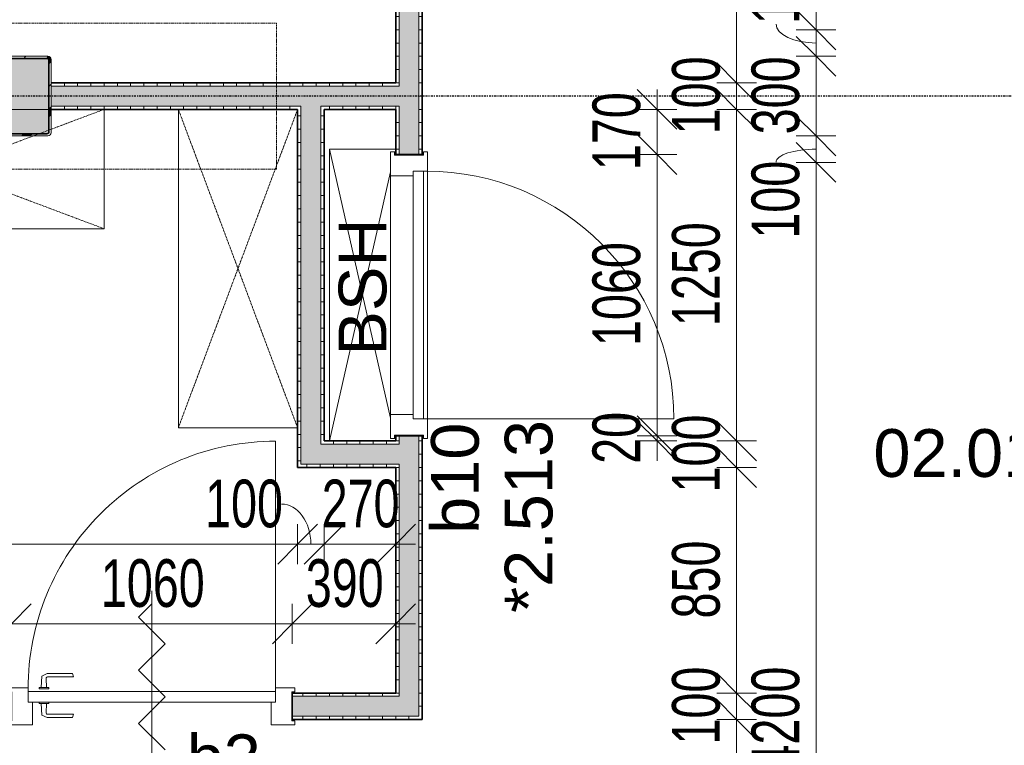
# Model space of a CAD drawing. Header units: millimetres. Extents: x -80560 to 110805, y -11020 to 52719.
# Tile 57 of 182: x 45726 to 49441, y 20153 to 22888. Entities that reach past the tile are written whole.
import ezdxf

# ---------------------------------------------------------------- set-up
doc = ezdxf.new("R2010")
doc.units = ezdxf.units.MM
doc.linetypes.add('CENTER2', pattern=[20, 8, -4, 4, -4])
doc.linetypes.add('DASHED2', pattern=[6, 4, -2])
for name, color, linetype, lineweight in [('A-ANNO-DIMS', 211, 'Continuous', 9), ('A-ANNO-DIMS-100', 211, 'Continuous', 9), ('A-ANNO-NOTE', 131, 'Continuous', 18), ('A-AREA-IDEN', 2, 'Continuous', 9), ('A-DETL', 90, 'Continuous', 18), ('A-DETL-HDLN', 90, 'DASHED2', 18), ('A-DOOR', 31, 'Continuous', 18), ('A-FLOR', 192, 'Continuous', 18), ('A-GLAZ', 151, 'Continuous', 18), ('A-GLAZ-IDEN', 152, 'Continuous', 18), ('A-WALL', 113, 'Continuous', 35), ('A-WALL-PATT', 111, 'Continuous', 35), ('G-ANNO-TEXT', 231, 'Continuous', 9), ('I-FURN', 30, 'Continuous', 18), ('I-WALL', 2, 'Continuous', 18), ('S-COLS', 52, 'Continuous', 18), ('S-GRID', 1, 'Continuous', 9)]:
    doc.layers.add(name, color=color, linetype=linetype, lineweight=lineweight)
doc.styles.add('Arial', font='arial.ttf', dxfattribs={"height": 180})
doc.styles.add('Arial_6', font='arial.ttf', dxfattribs={"width": 0.7, "height": 180})
doc.dimstyles.new('n3o_1_8_1', dxfattribs={"dimscale": 304.8, "dimtxt": 183.646692, "dimasz": 0.492126, "dimexe": 0.246063, "dimexo": 0.0625, "dimgap": 0.032808, "dimtad": 1, "dimdec": 0, "dimdsep": 46, "dimtxsty": 'Arial_6', "dimblk1": 'OBLIQUE', "dimblk2": 'OBLIQUE', "dimsah": 1, "dimcen": 0.09, "dimdle": 0.246063, "dimazin": 0, "dimtfac": 1, "dimtdec": 4, "dimtix": 1, "dimtmove": 1, "dimatfit": 3, "dimfxl": 0.246063, "dimfxlon": 1, "dimtvp": 1, "dimtolj": 1, "dimtzin": 0, "dimarcsym": 2})
doc.dimstyles.new('n3o_1_8_3', dxfattribs={"dimscale": 304.8, "dimtxt": 183.646692, "dimasz": 0.492126, "dimexe": 0.246063, "dimexo": 0.0625, "dimgap": 0.032808, "dimtad": 1, "dimdec": 0, "dimdsep": 46, "dimtxsty": 'Arial_6', "dimblk1": 'OBLIQUE', "dimblk2": 'OBLIQUE', "dimsah": 1, "dimcen": 0.09, "dimdle": 0.246063, "dimazin": 0, "dimtfac": 1, "dimtdec": 4, "dimtix": 1, "dimtmove": 0, "dimatfit": 3, "dimfxl": 0.246063, "dimfxlon": 1, "dimtvp": 1, "dimtolj": 1, "dimtzin": 0, "dimarcsym": 2})
pattern_1 = [(270, (44194.82, 22650), (50, -2e-13), [])]
pattern_2 = [(90, (44144.82, 20250), (-50, 2e-13), [])]
pattern_3 = [(3e-13, (47144.82, 21400), (-2e-13, 50), [])]
pattern_4 = [(1e-13, (47144.82, 28850), (-9e-14, 50), [])]
pattern_5 = [(180, (46874.82, 21925), (1e-13, -50), [])]
pattern_6 = [(270, (46959.82, 21300), (50, -4e-13), [])]

# ---------------------------------------------------------------- blocks, each defined once
blk = doc.blocks.new('NLRS_28_SCO_UN_staalkolom koker betongevuld_gen_CGA - kolom B-V455-DO_02 tweede verdieping')
at = {"layer": 'S-COLS', "lineweight": 5}
h = blk.add_hatch(dxfattribs=at)
h.set_pattern_fill('FP_163', color=256, style=0, pattern_type=2)
h.set_pattern_definition([(45, (-20800, -22600), (-99.99975, 99.99975), []), (45, (-20715, -22600), (-99.99975, 99.99975), []), (45, (-20710, -22600), (-99.99975, 99.99975), []), (45, (-20705, -22600), (-99.99975, 99.99975), []), (45, (-20700, -22600), (-99.99975, 99.99975), []), (45, (-20695, -22600), (-99.99975, 99.99975), []), (45, (-20690, -22600), (-99.99975, 99.99975), []), (45, (-20685, -22600), (-99.99975, 99.99975), [])])
h.paths.add_polyline_path([(138, -150), (146.5, -146.5), (150, -138), (150, 138), (146.5, 146.5), (138, 150), (-138, 150), (-146.5, 146.5), (-150, 138), (-150, -138), (-146.5, -146.5), (-138, -150)], flags=0)
h.paths.add_polyline_path([(134, -142), (-134, -142), (-139.7, -139.7), (-142, -134), (-142, 134), (-139.7, 139.7), (-134, 142), (134, 142), (139.7, 139.7), (142, 134), (142, -134), (139.7, -139.7)], flags=0)
at = {"layer": 'S-COLS', "lineweight": 9}
blk.add_hatch(color=256, dxfattribs=at).paths.add_polyline_path([(134, -142), (139.7, -139.7), (142, -134), (142, 134), (139.7, 139.7), (134, 142), (-134, 142), (-139.7, 139.7), (-142, 134), (-142, -134), (-139.7, -139.7), (-134, -142)], flags=0)
at = {"layer": 'S-COLS'}
for p, q in [((138, 150), (-138, 150)), ((-150, 138), (-150, -50)), ((-142, -50), (-142, 134)), ((-134, 142), (134, 142)), ((142, 134), (142, -50)), ((150, -50), (150, 138)), ((-150, -50), (-150, -138)), ((-142, -134), (-142, -50)), ((142, -50), (142, -134)), ((150, -138), (150, -50)), ((134, -142), (-134, -142)), ((-138, -150), (138, -150))]:
    blk.add_line(p, q, dxfattribs=at)
at = {"layer": 'S-COLS', "lineweight": 35}
for p, q in [((-142, 134), (-142, -50)), ((134, 142), (-134, 142)), ((142, -50), (142, 134)), ((-142, -50), (-142, -134)), ((142, -134), (142, -50)), ((-134, -142), (134, -142))]:
    blk.add_line(p, q, dxfattribs=at)
at = {"layer": 'S-COLS'}
for centre, radius, start, end in [((-138, 138), 12, 90, 180), ((138, 138), 12, 0, 90), ((-134, 134), 8, 90, 180), ((134, 134), 8, 0, 90), ((-138, -138), 12, 180, 270), ((-134, -134), 8, 180, 270), ((134, -134), 8, 270, 0), ((138, -138), 12, 270, 360)]:
    blk.add_arc(centre, radius, start, end, dxfattribs=at)
at = {"layer": 'S-COLS', "lineweight": 35}
for centre, start, end in [((-134, 134), 90, 180), ((134, 134), 360, 90), ((-134, -134), 180, 270), ((134, -134), 270, 360)]:
    blk.add_arc(centre, 8, start, end, dxfattribs=at)
blk = doc.blocks.new('19112_SW_LeonardoCollege_R2020_rvt-1-DO_02 tweede verdieping')
at = {"color": 9, "lineweight": 9}
blk.add_blockref('NLRS_28_SCO_UN_staalkolom koker betongevuld_gen_CGA - kolom B-V455-DO_02 tweede verdieping', (20800, 22600), dxfattribs=at)
blk = doc.blocks.new('32_n3o_deur_enkel - 90x139_17_K_930_2410x1080_zs-32504887-DO_02 tweede verdieping')
at = {"layer": 'A-GLAZ'}
for p, q in [((-467, 69.5), (-540, 69.5)), ((-540, 69.5), (-540, 54.5)), ((-540, 54.5), (-528, 54.5)), ((-528, 54.5), (-528, -54.5)), ((-467, 55.5), (-467, 69.5)), ((540, 69.5), (467, 69.5)), ((467, 69.5), (467, 55.5)), ((528, -54.5), (528, 54.5)), ((528, 54.5), (540, 54.5)), ((540, 54.5), (540, 69.5)), ((-450, -69.5), (-450, 15.5)), ((450, 15.5), (450, -69.5)), ((-528, -54.5), (-540, -54.5)), ((-540, -54.5), (-540, -69.5)), ((-540, -69.5), (-450, -69.5)), ((450, -69.5), (540, -69.5)), ((540, -54.5), (528, -54.5)), ((540, -69.5), (540, -54.5))]:
    blk.add_line(p, q, dxfattribs=at)
blk = doc.blocks.new('30_n3o_deur_dicht - 40mm_draai_zs_LS-31987367-DO_02 tweede verdieping')
at = {"layer": 'A-DOOR'}
for p, q in [((0, 40), (-934, 40)), ((-934, 40), (-934, 0)), ((0, 0), (0, 40)), ((-934, 0), (0, 0))]:
    blk.add_line(p, q, dxfattribs=at)
blk = doc.blocks.new('30_n3o_beslag_deurkruk_met_schild - std-875116-DO_02 tweede verdieping')
at = {"layer": 'A-DOOR'}
for p, q in [((-18.5, 0), (-18.5, -5)), ((18.5, -5), (18.5, 0)), ((-18.5, -5), (18.5, -5)), ((-7.8, -48.4), (-10, -5)), ((10, -5), (8.3, -39.7)), ((12.7, -58), (-7.8, -48.4)), ((108, -58), (12.7, -58)), ((13.3, -45), (111, -45)), ((111, -45), (108, -58))]:
    blk.add_line(p, q, dxfattribs=at)
at = {"layer": 'A-DOOR', "flags": 128}
blk.add_lwpolyline([(8.3, -39.7), (8.6, -41.7), (9.6, -43.4), (11.3, -44.6), (13.3, -45)], dxfattribs=at)
blk = doc.blocks.new('30_n3o_beslag_deurkruk_met_schild - std-V363-DO_02 tweede verdieping')
at = {"layer": 'A-DOOR'}
for p, q in [((-10, 5), (-7.8, 48.4)), ((-7.8, 48.4), (12.7, 58)), ((8.3, 39.7), (10, 5)), ((12.7, 58), (108, 58)), ((111, 45), (13.3, 45)), ((108, 58), (111, 45)), ((18.5, 5), (-18.5, 5)), ((-18.5, 5), (-18.5, 0)), ((18.5, 0), (18.5, 5)), ((-18.5, 0), (18.5, 0))]:
    blk.add_line(p, q, dxfattribs=at)
at = {"layer": 'A-DOOR', "flags": 128}
blk.add_lwpolyline([(13.3, 45), (11.3, 44.6), (9.6, 43.4), (8.6, 41.7), (8.3, 39.7)], dxfattribs=at)
blk = doc.blocks.new('00_n3o_symbool_swingangle - std-31745489-DO_02 tweede verdieping')
at = {"layer": 'A-DOOR'}
blk.add_line((-415, -10), (-415, -944), dxfattribs=at)
blk.add_arc((-415, -10), 934, 270, 0, dxfattribs=at)
blk = doc.blocks.new('82_kast zonder deur - Stellingkast 120x45cm ntb_-32851537-DO_02 tweede verdieping')
at = {"layer": 'I-FURN', "linetype": 'DASHED2'}
for p, q in [((-600, -225), (-600, 225)), ((-600, 225), (600, 225)), ((600, 225), (-600, -225)), ((-600, 225), (600, -225)), ((600, 225), (-600, 225)), ((-600, 225), (-600, -225)), ((600, 225), (600, -225)), ((600, -225), (600, 225)), ((600, -225), (-600, -225)), ((-600, -225), (600, -225))]:
    blk.add_line(p, q, dxfattribs=at)
blk = doc.blocks.new('32_n3o_raam_h2xb1 - 90x139_17_K_2410x1080 bsh kast-34128137-DO_02 tweede verdieping')
at = {"layer": 'A-GLAZ'}
for p, q in [((-540, 69.5), (-540, 54.5)), ((-467, 69.5), (-540, 69.5)), ((-540, 54.5), (-528, 54.5)), ((-528, 54.5), (-528, -54.5)), ((-467, 55.5), (-467, 69.5)), ((-467, 69.5), (467, 69.5)), ((540, 69.5), (467, 69.5)), ((467, 69.5), (467, 55.5)), ((528, -54.5), (528, 54.5)), ((528, 54.5), (540, 54.5)), ((540, 54.5), (540, 69.5)), ((-450, -69.5), (-450, 15.5)), ((450, 15.5), (450, -69.5)), ((-528, -54.5), (-540, -54.5)), ((-540, -54.5), (-540, -69.5)), ((-540, -69.5), (-450, -69.5)), ((450, -69.5), (-450, -69.5)), ((450, -69.5), (540, -69.5)), ((540, -54.5), (528, -54.5)), ((540, -69.5), (540, -54.5))]:
    blk.add_line(p, q, dxfattribs=at)
blk = doc.blocks.new('30_n3o_deur_stal - 40mm_draai_LS-34127680-DO_02 tweede verdieping')
at = {"layer": 'A-DOOR'}
for p, q in [((0, 40), (-934, 40)), ((-934, 40), (-934, 0)), ((0, 0), (0, 40)), ((-934, 0), (0, 0))]:
    blk.add_line(p, q, dxfattribs=at)
blk = doc.blocks.new('DIMBLOCK331-DO_02 tweede verdieping')
at = {"layer": 'A-ANNO-DIMS-100'}
for p, q in [((48430.8, 28850), (48355.8, 28925)), ((48355.8, 28850), (48505.8, 28850)), ((48430.8, 28850), (48355.8, 28850)), ((48430.8, 28850), (48430.8, 22650)), ((48430.8, 28850), (48505.8, 28775)), ((48430.8, 22650), (48355.8, 22725)), ((48355.8, 22650), (48505.8, 22650)), ((48430.8, 22650), (48355.8, 22650)), ((48430.8, 22650), (48505.8, 22575))]:
    blk.add_line(p, q, dxfattribs=at)
at = {"layer": 'A-ANNO-DIMS-100', "color": 0, "insert": (48187.1, 25557.9), "char_height": 180, "width": 461.094, "attachment_point": 1, "rotation": 90, "line_spacing_factor": 0.941778, "style": 'Arial_6'}
blk.add_mtext('6200', dxfattribs=at)
blk = doc.blocks.new('_Oblique')
at = {"color": 0, "linetype": 'ByBlock', "lineweight": -2}
blk.add_line((-0.5, -0.5), (0.5, 0.5), dxfattribs=at)
blk = doc.blocks.new('DIMBLOCK332-DO_02 tweede verdieping')
at = {"layer": 'A-ANNO-DIMS-100'}
for p, q in [((48430.8, 22650), (48355.8, 22725)), ((48355.8, 22650), (48505.8, 22650)), ((48430.8, 22650), (48355.8, 22650)), ((48430.8, 22550), (48355.8, 22625)), ((48430.8, 22650), (48430.8, 22550)), ((48430.8, 22650), (48505.8, 22575)), ((48355.8, 22550), (48505.8, 22550)), ((48430.8, 22550), (48355.8, 22550)), ((48430.8, 22550), (48505.8, 22475))]:
    blk.add_line(p, q, dxfattribs=at)
at = {"layer": 'A-ANNO-DIMS-100', "color": 0, "insert": (48187.1, 22455.9), "char_height": 180, "width": 345.821, "attachment_point": 1, "rotation": 90, "line_spacing_factor": 0.941778, "style": 'Arial_6'}
blk.add_mtext('100', dxfattribs=at)
blk = doc.blocks.new('DIMBLOCK333-DO_02 tweede verdieping')
at = {"layer": 'A-ANNO-DIMS-100'}
for p, q in [((48430.8, 22550), (48355.8, 22625)), ((48355.8, 22550), (48505.8, 22550)), ((48430.8, 22550), (48355.8, 22550)), ((48430.8, 22550), (48430.8, 21300)), ((48430.8, 22550), (48505.8, 22475)), ((48430.8, 21300), (48355.8, 21375)), ((48355.8, 21300), (48505.8, 21300)), ((48430.8, 21300), (48355.8, 21300)), ((48430.8, 21300), (48505.8, 21225))]:
    blk.add_line(p, q, dxfattribs=at)
at = {"layer": 'A-ANNO-DIMS-100', "color": 0, "insert": (48187.1, 21732.9), "char_height": 180, "width": 461.094, "attachment_point": 1, "rotation": 90, "line_spacing_factor": 0.941778, "style": 'Arial_6'}
blk.add_mtext('1250', dxfattribs=at)
blk = doc.blocks.new('DIMBLOCK334-DO_02 tweede verdieping')
at = {"layer": 'A-ANNO-DIMS-100'}
for p, q in [((48430.8, 21300), (48355.8, 21375)), ((48355.8, 21300), (48505.8, 21300)), ((48430.8, 21300), (48355.8, 21300)), ((48430.8, 21300), (48430.8, 21200)), ((48430.8, 21300), (48505.8, 21225)), ((48430.8, 21200), (48355.8, 21275)), ((48355.8, 21200), (48505.8, 21200)), ((48430.8, 21200), (48355.8, 21200)), ((48430.8, 21200), (48505.8, 21125))]:
    blk.add_line(p, q, dxfattribs=at)
at = {"layer": 'A-ANNO-DIMS-100', "color": 0, "insert": (48187.1, 21105.9), "char_height": 180, "width": 345.821, "attachment_point": 1, "rotation": 90, "line_spacing_factor": 0.941778, "style": 'Arial_6'}
blk.add_mtext('100', dxfattribs=at)
blk = doc.blocks.new('DIMBLOCK335-DO_02 tweede verdieping')
at = {"layer": 'A-ANNO-DIMS-100'}
for p, q in [((48430.8, 21200), (48355.8, 21275)), ((48355.8, 21200), (48505.8, 21200)), ((48430.8, 21200), (48355.8, 21200)), ((48430.8, 21200), (48430.8, 20350)), ((48430.8, 21200), (48505.8, 21125)), ((48430.8, 20350), (48355.8, 20425)), ((48355.8, 20350), (48505.8, 20350)), ((48430.8, 20350), (48355.8, 20350)), ((48430.8, 20350), (48505.8, 20275))]:
    blk.add_line(p, q, dxfattribs=at)
at = {"layer": 'A-ANNO-DIMS-100', "color": 0, "insert": (48187.1, 20630.9), "char_height": 180, "width": 345.821, "attachment_point": 1, "rotation": 90, "line_spacing_factor": 0.941778, "style": 'Arial_6'}
blk.add_mtext('850', dxfattribs=at)
blk = doc.blocks.new('DIMBLOCK336-DO_02 tweede verdieping')
at = {"layer": 'A-ANNO-DIMS-100'}
for p, q in [((48430.8, 20350), (48355.8, 20425)), ((48355.8, 20350), (48505.8, 20350)), ((48430.8, 20350), (48355.8, 20350)), ((48430.8, 20250), (48355.8, 20325)), ((48430.8, 20350), (48430.8, 20250)), ((48430.8, 20350), (48505.8, 20275)), ((48355.8, 20250), (48505.8, 20250)), ((48430.8, 20250), (48355.8, 20250)), ((48430.8, 20250), (48505.8, 20175))]:
    blk.add_line(p, q, dxfattribs=at)
at = {"layer": 'A-ANNO-DIMS-100', "color": 0, "insert": (48187.1, 20155.9), "char_height": 180, "width": 345.821, "attachment_point": 1, "rotation": 90, "line_spacing_factor": 0.941778, "style": 'Arial_6'}
blk.add_mtext('100', dxfattribs=at)
blk = doc.blocks.new('DIMBLOCK337-DO_02 tweede verdieping')
at = {"layer": 'A-ANNO-DIMS-100'}
for p, q in [((48430.8, 20250), (48355.8, 20325)), ((48355.8, 20250), (48505.8, 20250)), ((48430.8, 20250), (48355.8, 20250)), ((48430.8, 20250), (48430.8, 18150)), ((48430.8, 20250), (48505.8, 20175)), ((48430.8, 18150), (48355.8, 18225)), ((48505.8, 18150), (48355.8, 18150)), ((48430.8, 18150), (48505.8, 18075)), ((48430.8, 18150), (48505.8, 18150))]:
    blk.add_line(p, q, dxfattribs=at)
at = {"layer": 'A-ANNO-DIMS-100', "color": 0, "insert": (48187.1, 19007.9), "char_height": 180, "width": 461.094, "attachment_point": 1, "rotation": 90, "line_spacing_factor": 0.941778, "style": 'Arial_6'}
blk.add_mtext('2100', dxfattribs=at)
blk = doc.blocks.new('DIMBLOCK345-DO_02 tweede verdieping')
at = {"layer": 'A-ANNO-DIMS-100'}
for p, q in [((48730.8, 32790), (48655.8, 32865)), ((48805.8, 32790), (48655.8, 32790)), ((48730.8, 32790), (48730.8, 22850)), ((48730.8, 32790), (48805.8, 32715)), ((48730.8, 32790), (48805.8, 32790)), ((48730.8, 22850), (48655.8, 22925)), ((48805.8, 22850), (48655.8, 22850)), ((48730.8, 22850), (48805.8, 22775)), ((48730.8, 22850), (48805.8, 22850))]:
    blk.add_line(p, q, dxfattribs=at)
at = {"layer": 'A-ANNO-DIMS-100', "color": 0, "insert": (48487.1, 27627.9), "char_height": 180, "width": 461.094, "attachment_point": 1, "rotation": 90, "line_spacing_factor": 0.941778, "style": 'Arial_6'}
blk.add_mtext('9940', dxfattribs=at)
blk = doc.blocks.new('DIMBLOCK346-DO_02 tweede verdieping')
at = {"layer": 'A-ANNO-DIMS-100'}
for p, q in [((48730.8, 22850), (48655.8, 22925)), ((48805.8, 22850), (48655.8, 22850)), ((48730.8, 22850), (48730.8, 22750)), ((48730.8, 22850), (48805.8, 22775)), ((48730.8, 22850), (48805.8, 22850)), ((48730.8, 22750), (48655.8, 22825)), ((48805.8, 22750), (48655.8, 22750)), ((48730.8, 22750), (48805.8, 22675)), ((48730.8, 22750), (48805.8, 22750))]:
    blk.add_line(p, q, dxfattribs=at)
blk.add_ellipse((48730.8, 22871.7), major_axis=(151.3, 0), ratio=0.473668, start_param=3.141593, end_param=4.712389, dxfattribs=at)
at = {"layer": 'A-ANNO-DIMS-100', "color": 0, "insert": (48487.1, 22871.7), "char_height": 180, "width": 345.821, "attachment_point": 1, "rotation": 90, "line_spacing_factor": 0.941778, "style": 'Arial_6'}
blk.add_mtext('100', dxfattribs=at)
blk = doc.blocks.new('DIMBLOCK347-DO_02 tweede verdieping')
at = {"layer": 'A-ANNO-DIMS-100'}
for p, q in [((48730.8, 22750), (48655.8, 22825)), ((48805.8, 22750), (48655.8, 22750)), ((48730.8, 22750), (48730.8, 22450)), ((48730.8, 22750), (48805.8, 22675)), ((48730.8, 22750), (48805.8, 22750)), ((48730.8, 22450), (48655.8, 22525)), ((48805.8, 22450), (48655.8, 22450)), ((48730.8, 22450), (48805.8, 22375)), ((48730.8, 22450), (48805.8, 22450))]:
    blk.add_line(p, q, dxfattribs=at)
at = {"layer": 'A-ANNO-DIMS-100', "color": 0, "insert": (48487.1, 22455.9), "char_height": 180, "width": 345.821, "attachment_point": 1, "rotation": 90, "line_spacing_factor": 0.941778, "style": 'Arial_6'}
blk.add_mtext('300', dxfattribs=at)
blk = doc.blocks.new('DIMBLOCK348-DO_02 tweede verdieping')
at = {"layer": 'A-ANNO-DIMS-100'}
for p, q in [((48730.8, 22450), (48655.8, 22525)), ((48805.8, 22450), (48655.8, 22450)), ((48730.8, 22450), (48730.8, 22350)), ((48730.8, 22450), (48805.8, 22375)), ((48730.8, 22450), (48805.8, 22450)), ((48730.8, 22350), (48655.8, 22425)), ((48805.8, 22350), (48655.8, 22350)), ((48730.8, 22350), (48805.8, 22275)), ((48730.8, 22350), (48805.8, 22350))]:
    blk.add_line(p, q, dxfattribs=at)
blk.add_ellipse((48730.8, 22350.8), major_axis=(151.3, 0), ratio=0.324982, start_param=1.570796, end_param=3.141593, dxfattribs=at)
at = {"layer": 'A-ANNO-DIMS-100', "color": 0, "insert": (48487.1, 22062.7), "char_height": 180, "width": 345.821, "attachment_point": 1, "rotation": 90, "line_spacing_factor": 0.941778, "style": 'Arial_6'}
blk.add_mtext('100', dxfattribs=at)
blk = doc.blocks.new('DIMBLOCK349-DO_02 tweede verdieping')
at = {"layer": 'A-ANNO-DIMS-100'}
for p, q in [((48730.8, 22350), (48655.8, 22425)), ((48805.8, 22350), (48655.8, 22350)), ((48730.8, 22350), (48730.8, 18075)), ((48730.8, 22350), (48805.8, 22275)), ((48730.8, 22350), (48805.8, 22350)), ((48730.8, 18150), (48655.8, 18225)), ((48805.8, 18150), (48655.8, 18150)), ((48730.8, 18150), (48805.8, 18075)), ((48730.8, 18150), (48805.8, 18150))]:
    blk.add_line(p, q, dxfattribs=at)
at = {"layer": 'A-ANNO-DIMS-100', "color": 0, "insert": (48487.1, 20057.9), "char_height": 180, "width": 461.094, "attachment_point": 1, "rotation": 90, "line_spacing_factor": 0.941778, "style": 'Arial_6'}
blk.add_mtext('4200', dxfattribs=at)
blk = doc.blocks.new('DIMBLOCK487-DO_02 tweede verdieping')
at = {"layer": 'A-ANNO-DIMS-100'}
for p, q in [((41244.8, 20910.9), (41319.8, 20985.9)), ((41244.8, 20985.9), (41244.8, 20835.9)), ((41244.8, 20910.9), (41244.8, 20985.9)), ((46774.8, 20910.9), (46849.8, 20985.9)), ((46774.8, 20985.9), (46774.8, 20835.9)), ((46774.8, 20910.9), (46774.8, 20985.9)), ((41169.8, 20910.9), (46774.8, 20910.9)), ((41244.8, 20910.9), (41169.8, 20835.9)), ((46774.8, 20910.9), (46699.8, 20835.9))]:
    blk.add_line(p, q, dxfattribs=at)
at = {"layer": 'A-ANNO-DIMS-100', "color": 0, "insert": (43817.7, 21154.5), "char_height": 180, "width": 461.094, "attachment_point": 1, "line_spacing_factor": 0.941778, "style": 'Arial_6'}
blk.add_mtext('5530', dxfattribs=at)
blk = doc.blocks.new('DIMBLOCK488-DO_02 tweede verdieping')
at = {"layer": 'A-ANNO-DIMS-100'}
for p, q in [((46774.8, 20910.9), (46849.8, 20985.9)), ((46774.8, 20985.9), (46774.8, 20835.9)), ((46774.8, 20910.9), (46774.8, 20985.9)), ((46874.8, 20910.9), (46949.8, 20985.9)), ((46874.8, 20985.9), (46874.8, 20835.9)), ((46874.8, 20910.9), (46874.8, 20985.9)), ((46774.8, 20910.9), (46699.8, 20835.9)), ((46774.8, 20910.9), (46874.8, 20910.9)), ((46874.8, 20910.9), (46799.8, 20835.9))]:
    blk.add_line(p, q, dxfattribs=at)
blk.add_ellipse((46714.1, 20910.9), major_axis=(0, 151.3), ratio=0.732013, start_param=4.712389, end_param=6.283185, dxfattribs=at)
at = {"layer": 'A-ANNO-DIMS-100', "color": 0, "insert": (46425.9, 21154.5), "char_height": 180, "width": 345.821, "attachment_point": 1, "line_spacing_factor": 0.941778, "style": 'Arial_6'}
blk.add_mtext('100', dxfattribs=at)
blk = doc.blocks.new('DIMBLOCK489-DO_02 tweede verdieping')
at = {"layer": 'A-ANNO-DIMS-100'}
for p, q in [((46874.8, 20910.9), (46949.8, 20985.9)), ((46874.8, 20985.9), (46874.8, 20835.9)), ((46874.8, 20910.9), (46874.8, 20985.9)), ((47144.8, 20910.9), (47219.8, 20985.9)), ((47144.8, 20985.9), (47144.8, 20835.9)), ((47144.8, 20910.9), (47144.8, 20985.9)), ((46874.8, 20910.9), (46799.8, 20835.9)), ((46874.8, 20910.9), (47219.8, 20910.9)), ((47144.8, 20910.9), (47069.8, 20835.9))]:
    blk.add_line(p, q, dxfattribs=at)
at = {"layer": 'A-ANNO-DIMS-100', "color": 0, "insert": (46865.7, 21154.5), "char_height": 180, "width": 345.821, "attachment_point": 1, "line_spacing_factor": 0.941778, "style": 'Arial_6'}
blk.add_mtext('270', dxfattribs=at)
blk = doc.blocks.new('DIMBLOCK490-DO_02 tweede verdieping')
at = {"layer": 'A-ANNO-DIMS-100'}
for p, q in [((41244.8, 20610.9), (41319.8, 20685.9)), ((41244.8, 20685.9), (41244.8, 20535.9)), ((41244.8, 20610.9), (41244.8, 20685.9)), ((45694.8, 20610.9), (45769.8, 20685.9)), ((45694.8, 20535.9), (45694.8, 20685.9)), ((41169.8, 20610.9), (45694.8, 20610.9)), ((41244.8, 20610.9), (41169.8, 20535.9)), ((45694.8, 20610.9), (45619.8, 20535.9)), ((45694.8, 20610.9), (45694.8, 20535.9))]:
    blk.add_line(p, q, dxfattribs=at)
at = {"layer": 'A-ANNO-DIMS-100', "color": 0, "insert": (43277.7, 20854.5), "char_height": 180, "width": 461.094, "attachment_point": 1, "line_spacing_factor": 0.941778, "style": 'Arial_6'}
blk.add_mtext('4450', dxfattribs=at)
blk = doc.blocks.new('DIMBLOCK491-DO_02 tweede verdieping')
at = {"layer": 'A-ANNO-DIMS-100'}
for p, q in [((45694.8, 20610.9), (45769.8, 20685.9)), ((45694.8, 20535.9), (45694.8, 20685.9)), ((46754.8, 20610.9), (46829.8, 20685.9)), ((46754.8, 20535.9), (46754.8, 20685.9)), ((45694.8, 20610.9), (45619.8, 20535.9)), ((45694.8, 20610.9), (46754.8, 20610.9)), ((45694.8, 20610.9), (45694.8, 20535.9)), ((46754.8, 20610.9), (46679.8, 20535.9)), ((46754.8, 20610.9), (46754.8, 20535.9))]:
    blk.add_line(p, q, dxfattribs=at)
at = {"layer": 'A-ANNO-DIMS-100', "color": 0, "insert": (46032.7, 20854.5), "char_height": 180, "width": 461.094, "attachment_point": 1, "line_spacing_factor": 0.941778, "style": 'Arial_6'}
blk.add_mtext('1060', dxfattribs=at)
blk = doc.blocks.new('DIMBLOCK492-DO_02 tweede verdieping')
at = {"layer": 'A-ANNO-DIMS-100'}
for p, q in [((46754.8, 20610.9), (46829.8, 20685.9)), ((46754.8, 20535.9), (46754.8, 20685.9)), ((47144.8, 20610.9), (47219.8, 20685.9)), ((47144.8, 20685.9), (47144.8, 20535.9)), ((47144.8, 20610.9), (47144.8, 20685.9)), ((46754.8, 20610.9), (46679.8, 20535.9)), ((46754.8, 20610.9), (47219.8, 20610.9)), ((46754.8, 20610.9), (46754.8, 20535.9)), ((47144.8, 20610.9), (47069.8, 20535.9))]:
    blk.add_line(p, q, dxfattribs=at)
at = {"layer": 'A-ANNO-DIMS-100', "color": 0, "insert": (46805.7, 20854.5), "char_height": 180, "width": 345.821, "attachment_point": 1, "line_spacing_factor": 0.941778, "style": 'Arial_6'}
blk.add_mtext('390', dxfattribs=at)
blk = doc.blocks.new('DIMBLOCK610-DO_02 tweede verdieping')
at = {"layer": 'A-ANNO-DIMS-100'}
for p, q in [((48130.8, 21320), (48055.8, 21395)), ((48130.8, 21300), (48055.8, 21375)), ((48055.8, 21320), (48205.8, 21320)), ((48130.8, 21320), (48055.8, 21320)), ((48055.8, 21300), (48205.8, 21300)), ((48130.8, 21300), (48055.8, 21300)), ((48130.8, 21225), (48130.8, 21320)), ((48130.8, 21320), (48205.8, 21245)), ((48130.8, 21300), (48205.8, 21225))]:
    blk.add_line(p, q, dxfattribs=at)
at = {"layer": 'A-ANNO-DIMS-100', "color": 0, "insert": (47887.1, 21213.9), "char_height": 180, "width": 230.547, "attachment_point": 1, "rotation": 90, "line_spacing_factor": 0.941778, "style": 'Arial_6'}
blk.add_mtext('20', dxfattribs=at)
blk = doc.blocks.new('DIMBLOCK611-DO_02 tweede verdieping')
at = {"layer": 'A-ANNO-DIMS-100'}
for p, q in [((48130.8, 22380), (48055.8, 22455)), ((48055.8, 22380), (48205.8, 22380)), ((48130.8, 22380), (48055.8, 22380)), ((48130.8, 21320), (48130.8, 22380)), ((48130.8, 22380), (48205.8, 22305)), ((48130.8, 21320), (48055.8, 21395)), ((48055.8, 21320), (48205.8, 21320)), ((48130.8, 21320), (48055.8, 21320)), ((48130.8, 21320), (48205.8, 21245))]:
    blk.add_line(p, q, dxfattribs=at)
at = {"layer": 'A-ANNO-DIMS-100', "color": 0, "insert": (47887.1, 21657.9), "char_height": 180, "width": 461.094, "attachment_point": 1, "rotation": 90, "line_spacing_factor": 0.941778, "style": 'Arial_6'}
blk.add_mtext('1060', dxfattribs=at)
blk = doc.blocks.new('DIMBLOCK612-DO_02 tweede verdieping')
at = {"layer": 'A-ANNO-DIMS-100'}
for p, q in [((48130.8, 22550), (48055.8, 22625)), ((48130.8, 22380), (48130.8, 22625)), ((48055.8, 22550), (48205.8, 22550)), ((48130.8, 22550), (48055.8, 22550)), ((48130.8, 22550), (48205.8, 22475)), ((48130.8, 22380), (48055.8, 22455)), ((48055.8, 22380), (48205.8, 22380)), ((48130.8, 22380), (48055.8, 22380)), ((48130.8, 22380), (48205.8, 22305))]:
    blk.add_line(p, q, dxfattribs=at)
at = {"layer": 'A-ANNO-DIMS-100', "color": 0, "insert": (47887.1, 22320.9), "char_height": 180, "width": 345.821, "attachment_point": 1, "rotation": 90, "line_spacing_factor": 0.941778, "style": 'Arial_6'}
blk.add_mtext('170', dxfattribs=at)

msp = doc.modelspace()

# ---------------------------------------------------------------- hatches: boundary and pattern name
at = {"layer": 'A-WALL-PATT', "lineweight": 18}
h = msp.add_hatch(dxfattribs=at)
h.set_pattern_fill('FP_93', color=256, angle=90, style=0, pattern_type=2)
h.set_pattern_definition(pattern_4)
h.paths.add_polyline_path([(47144.8, 22637.5), (47157.3, 22637.5), (47157.3, 23250), (47144.8, 23250), (47144.8, 22650)], flags=0)
h.paths.add_polyline_path([(47157.3, 25300), (47157.3, 26200), (47144.8, 26200), (47144.8, 25300)], flags=0)
h.paths.add_polyline_path([(47157.3, 28250), (47157.3, 28862.5), (47144.8, 28862.5), (47144.8, 28250)], flags=0)
h.paths.add_polyline_path([(47157.3, 28937.5), (47157.3, 29550), (47144.8, 29550), (47144.8, 28937.5)], flags=0)
h.paths.add_polyline_path([(47144.8, 31600), (47157.3, 31600), (47157.3, 32500), (47144.8, 32500), (47144.8, 32251)], flags=0)
h.paths.add_polyline_path([(47157.3, 34550), (47157.3, 35150), (47144.8, 35150), (47144.8, 34550)], flags=0)
at = {"layer": 'A-WALL-PATT', "lineweight": 5}
h = msp.add_hatch(color=256, dxfattribs=at)
h.paths.add_polyline_path([(47232.3, 22562.5), (47232.3, 23250), (47157.3, 23250), (47157.3, 22562.5), (47168.7, 22562.5)], flags=0)
h.paths.add_polyline_path([(47157.3, 25300), (47232.3, 25300), (47232.3, 26200), (47157.3, 26200), (47157.3, 25585.7)], flags=0)
h.paths.add_polyline_path([(47232.3, 28250), (47232.3, 29550), (47157.3, 29550), (47157.3, 28250)], flags=0)
h.paths.add_polyline_path([(47232.3, 31600), (47232.3, 32500), (47157.3, 32500), (47157.3, 31600)], flags=0)
h.paths.add_polyline_path([(47157.3, 34550), (47232.3, 34550), (47232.3, 35150), (47157.3, 35150), (47157.3, 34917.1)], flags=0)
at = {"layer": 'A-WALL-PATT', "lineweight": 18}
h = msp.add_hatch(dxfattribs=at)
h.set_pattern_fill('FP_93', color=256, angle=90, style=0, pattern_type=2)
h.set_pattern_definition(pattern_4)
h.paths.add_polyline_path([(47232.3, 22550), (47244.8, 22550), (47244.8, 23250), (47232.3, 23250), (47232.3, 22562.5)], flags=0)
h.paths.add_polyline_path([(47232.3, 25300), (47244.8, 25300), (47244.8, 26200), (47232.3, 26200), (47232.3, 25585.7)], flags=0)
h.paths.add_polyline_path([(47232.3, 28250), (47244.8, 28250), (47244.8, 29550), (47232.3, 29550), (47232.3, 28251.8)], flags=0)
h.paths.add_polyline_path([(47244.8, 31600), (47244.8, 32500), (47232.3, 32500), (47232.3, 31600)], flags=0)
h.paths.add_polyline_path([(47232.3, 34550), (47244.8, 34550), (47244.8, 35150), (47232.3, 35150), (47232.3, 34917.1)], flags=0)
h = msp.add_hatch(dxfattribs=at)
h.set_pattern_fill('FP_39', color=256, angle=-270, style=0, pattern_type=2)
h.set_pattern_definition(pattern_1)
h.paths.add_polyline_path([(47144.8, 22637.5), (47144.8, 22650), (45844.8, 22650), (45844.8, 22637.5), (46581.3, 22637.5)], flags=0)
h.paths.add_polyline_path([(45456.3, 22637.5), (45544.8, 22637.5), (45544.8, 22650), (41157.3, 22650), (41157.3, 22637.5), (44231.9, 22637.5)], flags=0)
at = {"layer": 'A-WALL-PATT', "lineweight": 5}
h = msp.add_hatch(color=256, dxfattribs=at)
h.paths.add_polyline_path([(47157.3, 22562.5), (47157.3, 22637.5), (45844.8, 22637.5), (45844.8, 22562.5), (47144.8, 22562.5)], flags=0)
h.paths.add_polyline_path([(45381.3, 22562.5), (45544.8, 22562.5), (45544.8, 22637.5), (41232.3, 22637.5), (41232.3, 22562.5), (44231.9, 22562.5)], flags=0)
at = {"layer": 'A-WALL-PATT', "lineweight": 18}
h = msp.add_hatch(dxfattribs=at)
h.set_pattern_fill('FP_39', color=256, angle=-270, style=0, pattern_type=2)
h.set_pattern_definition(pattern_1)
h.paths.add_polyline_path([(47144.8, 22550), (47157.3, 22550), (47157.3, 22562.5), (46862.3, 22562.5), (46862.3, 22550), (46875, 22550)], flags=0)
h.paths.add_polyline_path([(46044.8, 22550), (46787.3, 22550), (46787.3, 22562.5), (45844.8, 22562.5), (45844.8, 22550)], flags=0)
h.paths.add_polyline_path([(45544.8, 22550), (45544.8, 22562.5), (41244.8, 22562.5), (41244.8, 22550), (45368.8, 22550)], flags=0)
h = msp.add_hatch(dxfattribs=at)
h.set_pattern_fill('FP_111', color=256, angle=90, style=0, pattern_type=2)
h.set_pattern_definition(pattern_5)
h.paths.add_polyline_path([(46787.3, 21212.5), (46787.3, 22550), (46774.8, 22550), (46774.8, 21212.5)], flags=0)
at = {"layer": 'A-WALL-PATT', "lineweight": 5}
for points in [[(46787.3, 21287.5), (46862.3, 21287.5), (46862.3, 22562.5), (46787.3, 22562.5), (46787.3, 21300)], [(47144.8, 21212.5), (47157.3, 21212.5), (47157.3, 21287.5), (46787.3, 21287.5), (46787.3, 21212.5)]]:
    msp.add_hatch(color=256, dxfattribs=at).paths.add_polyline_path(points, flags=0)
at = {"layer": 'A-WALL-PATT', "lineweight": 18}
h = msp.add_hatch(dxfattribs=at)
h.set_pattern_fill('FP_111', color=256, angle=90, style=0, pattern_type=2)
h.set_pattern_definition(pattern_5)
h.paths.add_polyline_path([(46874.8, 21300), (46874.8, 22550), (46862.3, 22550), (46862.3, 21300)], flags=0)
h = msp.add_hatch(dxfattribs=at)
h.set_pattern_fill('FP_44', color=256, angle=90, style=0, pattern_type=2)
h.set_pattern_definition(pattern_3)
h.paths.add_polyline_path([(47157.3, 20337.5), (47157.3, 21212.5), (47144.8, 21212.5), (47144.8, 20337.5)], flags=0)
h.paths.add_polyline_path([(47144.8, 21287.5), (47157.3, 21287.5), (47157.3, 21320), (47144.8, 21320), (47144.8, 21300)], flags=0)
h.paths.add_polyline_path([(47157.3, 22380), (47157.3, 22550), (47144.8, 22550), (47144.8, 22380)], flags=0)
at = {"layer": 'A-WALL-PATT', "lineweight": 5}
h = msp.add_hatch(color=256, dxfattribs=at)
h.paths.add_polyline_path([(47232.3, 20262.5), (47232.3, 21320), (47157.3, 21320), (47157.3, 20262.5)], flags=0)
h.paths.add_polyline_path([(47168.7, 22380), (47232.3, 22380), (47232.3, 22562.5), (47157.3, 22562.5), (47157.3, 22380)], flags=0)
at = {"layer": 'A-WALL-PATT', "lineweight": 18}
h = msp.add_hatch(dxfattribs=at)
h.set_pattern_fill('FP_44', color=256, angle=90, style=0, pattern_type=2)
h.set_pattern_definition(pattern_3)
h.paths.add_polyline_path([(47244.8, 20250), (47244.8, 21320), (47232.3, 21320), (47232.3, 20250)], flags=0)
h.paths.add_polyline_path([(47244.8, 22380), (47244.8, 22550), (47232.3, 22550), (47232.3, 22380)], flags=0)
h = msp.add_hatch(dxfattribs=at)
h.set_pattern_fill('FP_112', color=256, angle=-270, style=0, pattern_type=2)
h.set_pattern_definition(pattern_6)
h.paths.add_polyline_path([(47144.8, 21287.5), (47144.8, 21300), (46862.3, 21300), (46862.3, 21287.5)], flags=0)
h = msp.add_hatch(dxfattribs=at)
h.set_pattern_fill('FP_112', color=256, angle=-270, style=0, pattern_type=2)
h.set_pattern_definition(pattern_6)
h.paths.add_polyline_path([(47144.8, 21200), (47144.8, 21212.5), (46774.8, 21212.5), (46774.8, 21200)], flags=0)
h = msp.add_hatch(dxfattribs=at)
h.set_pattern_fill('FP_43', color=256, angle=90, style=0, pattern_type=2)
h.set_pattern_definition(pattern_2)
h.paths.add_polyline_path([(47144.8, 20337.5), (47144.8, 20350), (46754.8, 20350), (46754.8, 20337.5)], flags=0)
h.paths.add_polyline_path([(44231.9, 20337.5), (45694.8, 20337.5), (45694.8, 20350), (41232.3, 20350), (41232.3, 20337.5), (41882.6, 20337.5)], flags=0)
h.paths.add_polyline_path([(41157.3, 20337.5), (41157.3, 20350), (41144.8, 20350), (41144.8, 20337.5)], flags=0)
at = {"layer": 'A-WALL-PATT', "lineweight": 5}
h = msp.add_hatch(color=256, dxfattribs=at)
h.paths.add_polyline_path([(47144.8, 20262.5), (47157.3, 20262.5), (47157.3, 20337.5), (46754.8, 20337.5), (46754.8, 20262.5)], flags=0)
h.paths.add_polyline_path([(45694.8, 20262.5), (45694.8, 20337.5), (41157.3, 20337.5), (41157.3, 20262.5), (44231.9, 20262.5)], flags=0)
at = {"layer": 'A-WALL-PATT', "lineweight": 18}
h = msp.add_hatch(dxfattribs=at)
h.set_pattern_fill('FP_43', color=256, angle=90, style=0, pattern_type=2)
h.set_pattern_definition(pattern_2)
h.paths.add_polyline_path([(47144.8, 20250), (47232.3, 20250), (47232.3, 20262.5), (46754.8, 20262.5), (46754.8, 20250)], flags=0)
h.paths.add_polyline_path([(45694.8, 20250), (45694.8, 20262.5), (41232.3, 20262.5), (41232.3, 20250), (44231.9, 20250)], flags=0)

# ---------------------------------------------------------------- linework, layer by layer
at = {"layer": 'A-ANNO-NOTE', "lineweight": 9}
for p, q in [((46224.8, 19935.5), (46224.8, 20735.5)), ((46174.8, 20635.8), (46224.8, 20685.8)), ((46274.9, 20535.7), (46174.8, 20635.8)), ((46174.8, 20435.6), (46274.9, 20535.7)), ((46274.9, 20335.5), (46174.8, 20435.6)), ((46274.9, 20335.5), (46174.8, 20235.4)), ((46174.8, 20235.4), (46274.9, 20135.3))]:
    msp.add_line(p, q, dxfattribs=at)
at = {"layer": 'A-DETL'}
for p, q in [((46894.8, 22400), (47125.3, 21385.8)), ((46894.8, 22400), (47144.8, 22400)), ((46894.8, 21300), (46894.8, 22400)), ((47140.3, 22380.2), (47144.8, 22400)), ((47144.8, 22380), (47144.8, 22378)), ((46894.8, 21300), (47125.3, 22314.2)), ((47144.8, 21322), (47144.8, 21320)), ((47140.3, 21319.8), (47144.8, 21300))]:
    msp.add_line(p, q, dxfattribs=at)
at = {"layer": 'A-DETL-HDLN'}
for p, q in [((34894.8, 22875), (46694.8, 22875)), ((46694.8, 22875), (46694.8, 22325)), ((46694.8, 22325), (34894.8, 22325))]:
    msp.add_line(p, q, dxfattribs=at)
at = {"layer": 'A-FLOR'}
for p, q in [((46894.8, 21300), (46894.8, 22400)), ((46894.8, 22400), (47144.8, 22400)), ((47144.8, 22380), (47144.8, 22378)), ((47144.8, 21322), (47144.8, 21320))]:
    msp.add_line(p, q, dxfattribs=at)
at = {"layer": 'A-WALL', "lineweight": 18}
for p, q in [((47157.3, 23250), (47157.3, 22637.5)), ((47232.3, 23250), (47232.3, 22380)), ((47157.3, 22637.5), (45844.8, 22637.5)), ((46787.3, 22562.5), (45844.8, 22562.5)), ((46787.3, 22562.5), (46787.3, 21212.5)), ((47157.3, 22562.5), (46862.3, 22562.5)), ((46862.3, 22562.5), (46862.3, 21287.5)), ((47157.3, 22562.5), (47157.3, 22380)), ((46862.3, 21287.5), (47157.3, 21287.5)), ((47157.3, 21320), (47157.3, 21287.5)), ((47232.3, 21320), (47232.3, 20262.5)), ((46787.3, 21212.5), (47157.3, 21212.5)), ((47157.3, 21212.5), (47157.3, 20337.5)), ((46754.8, 20337.5), (47157.3, 20337.5)), ((46754.8, 20262.5), (47232.3, 20262.5))]:
    msp.add_line(p, q, dxfattribs=at)
at = {"layer": 'I-WALL', "lineweight": 35}
for p, q in [((47144.8, 23250), (47144.8, 22650)), ((47244.8, 22380), (47244.8, 23250)), ((47144.8, 22650), (45844.8, 22650)), ((45844.8, 22550), (46774.8, 22550)), ((46774.8, 22550), (46774.8, 21200)), ((46874.8, 22550), (47144.8, 22550)), ((46874.8, 21300), (46874.8, 22550)), ((47144.8, 22550), (47144.8, 22380)), ((47144.8, 22380), (47244.8, 22380)), ((47144.8, 21300), (46874.8, 21300)), ((47244.8, 21320), (47144.8, 21320)), ((47144.8, 21320), (47144.8, 21300)), ((47244.8, 20250), (47244.8, 21320)), ((46774.8, 21200), (47144.8, 21200)), ((47144.8, 21200), (47144.8, 20350)), ((47144.8, 20350), (46754.8, 20350)), ((46754.8, 20350), (46754.8, 20250)), ((46754.8, 20250), (47244.8, 20250))]:
    msp.add_line(p, q, dxfattribs=at)
at = {"layer": 'S-GRID', "linetype": 'CENTER2', "lineweight": 25}
msp.add_line((110204.9, 22600), (29945.3, 22600), dxfattribs=at)

# ---------------------------------------------------------------- block references
at = {"color": 250, "lineweight": 5}
msp.add_blockref('19112_SW_LeonardoCollege_R2020_rvt-1-DO_02 tweede verdieping', (24894.8, 0), dxfattribs=at)
at = {"layer": 'A-DOOR'}
for name, p, rotation in [('30_n3o_deur_stal - 40mm_draai_LS-34127680-DO_02 tweede verdieping', (47210.3, 21383), 269.9999999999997), ('00_n3o_symbool_swingangle - std-31745489-DO_02 tweede verdieping', (47250.3, 21798), 89.99999999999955), ('00_n3o_symbool_swingangle - std-31745489-DO_02 tweede verdieping', (46276.8, 20355.5), 180)]:
    msp.add_blockref(name, p, dxfattribs=dict(at, rotation=rotation))
for name, p in [('30_n3o_beslag_deurkruk_met_schild - std-V363-DO_02 tweede verdieping', (45817.8, 20365.5)), ('30_n3o_deur_dicht - 40mm_draai_zs_LS-31987367-DO_02 tweede verdieping', (46691.8, 20315.5)), ('30_n3o_beslag_deurkruk_met_schild - std-875116-DO_02 tweede verdieping', (45817.8, 20315.5))]:
    msp.add_blockref(name, p, dxfattribs=at)
at = {"layer": 'A-GLAZ', "rotation": 269.9999999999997}
msp.add_blockref('32_n3o_raam_h2xb1 - 90x139_17_K_2410x1080 bsh kast-34128137-DO_02 tweede verdieping', (47194.8, 21850), dxfattribs=at)
at = {"layer": 'A-GLAZ'}
msp.add_blockref('32_n3o_deur_enkel - 90x139_17_K_930_2410x1080_zs-32504887-DO_02 tweede verdieping', (46224.8, 20300), dxfattribs=at)
at = {"layer": 'I-FURN', "linetype": 'DASHED2'}
for p, rotation in [((45444.8, 22325), 180), ((46549.8, 21950), 89.9999999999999)]:
    msp.add_blockref('82_kast zonder deur - Stellingkast 120x45cm ntb_-32851537-DO_02 tweede verdieping', p, dxfattribs=dict(at, rotation=rotation))

# ---------------------------------------------------------------- texts
at = {"layer": 'A-AREA-IDEN', "insert": (48947, 21344.6), "char_height": 180, "width": 2429.113, "attachment_point": 1, "style": 'Arial'}
msp.add_mtext('02.01.05/190.3 m²', dxfattribs=at)
at = {"layer": 'A-GLAZ-IDEN', "lineweight": 9, "char_height": 180, "attachment_point": 1, "rotation": 90, "style": 'Arial'}
for s, insert, width in [('b10', (47278.3, 20949.7), 505.063), ('*2.513', (47556.1, 20652.1), 865.822)]:
    msp.add_mtext(s, dxfattribs=dict(at, insert=insert, width=width))
at = {"layer": 'A-GLAZ-IDEN', "lineweight": 9, "insert": (46356.5, 20194), "char_height": 180, "width": 336.709, "attachment_point": 1, "style": 'Arial'}
msp.add_mtext('b3', dxfattribs=at)
at = {"layer": 'G-ANNO-TEXT', "color": 7, "insert": (46929.6, 21621.9), "char_height": 180, "width": 617.299, "attachment_point": 1, "rotation": 90, "style": 'Arial'}
msp.add_mtext('BSH', dxfattribs=at)

# ---------------------------------------------------------------- dimensions: what is measured, and where the dimension line sits
at = {"layer": 'A-ANNO-DIMS'}
for base, p1, p2, override, picture, middle in [((48730.8, 22850), (48805.8, 32790), (48805.8, 22850), {"dimpost": '<>', "dimfxl": 9940}, 'DIMBLOCK345-DO_02 tweede verdieping', (48628.9, 27820)), ((48430.8, 22650), (48355.8, 28850), (48355.8, 22650), {"dimpost": '<>', "dimfxl": 6200}, 'DIMBLOCK331-DO_02 tweede verdieping', (48328.9, 25750)), ((48430.8, 22550), (48355.8, 22650), (48355.8, 22550), {"dimpost": '<>', "dimfxl": 100}, 'DIMBLOCK332-DO_02 tweede verdieping', (48328.9, 22600)), ((48730.8, 22450), (48805.8, 22750), (48805.8, 22450), {"dimpost": '<>', "dimfxl": 300}, 'DIMBLOCK347-DO_02 tweede verdieping', (48628.8, 22600)), ((48130.8, 22550), (48055.8, 22380), (48055.8, 22550), {"dimpost": '<>', "dimfxl": 170}, 'DIMBLOCK612-DO_02 tweede verdieping', (48028.9, 22465)), ((48430.8, 21300), (48355.8, 22550), (48355.8, 21300), {"dimpost": '<>', "dimfxl": 1250}, 'DIMBLOCK333-DO_02 tweede verdieping', (48328.9, 21925)), ((48130.8, 22380), (48055.8, 21320), (48055.8, 22380), {"dimpost": '<>', "dimfxl": 1060}, 'DIMBLOCK611-DO_02 tweede verdieping', (48028.9, 21850)), ((48730.8, 18150), (48805.8, 22350), (48805.8, 18150), {"dimpost": '<>', "dimfxl": 4200}, 'DIMBLOCK349-DO_02 tweede verdieping', (48628.9, 20250)), ((48130.8, 21320), (48055.8, 21300), (48055.8, 21320), {"dimpost": '<>', "dimfxl": 20}, 'DIMBLOCK610-DO_02 tweede verdieping', (48028.9, 21310)), ((48430.8, 21200), (48355.8, 21300), (48355.8, 21200), {"dimpost": '<>', "dimfxl": 100}, 'DIMBLOCK334-DO_02 tweede verdieping', (48328.9, 21250)), ((48430.8, 20350), (48355.8, 21200), (48355.8, 20350), {"dimpost": '<>', "dimfxl": 850}, 'DIMBLOCK335-DO_02 tweede verdieping', (48328.9, 20775)), ((48430.8, 20250), (48355.8, 20350), (48355.8, 20250), {"dimpost": '<>', "dimfxl": 100}, 'DIMBLOCK336-DO_02 tweede verdieping', (48328.9, 20300)), ((48430.8, 18150), (48355.8, 20250), (48505.8, 18150), {"dimpost": '<>', "dimfxl": 2105.350327}, 'DIMBLOCK337-DO_02 tweede verdieping', (48328.9, 19200))]:
    dim = msp.add_linear_dim(base=base, p1=p1, p2=p2, angle=90, dimstyle='n3o_1_8_3', override=override, dxfattribs=at)
    dim.commit()
    dim.dimension.update_dxf_attribs({"geometry": picture, "text_midpoint": middle})
for base, p1, p2, picture, middle in [((48730.8, 22750), (48805.8, 22850), (48805.8, 22750), 'DIMBLOCK346-DO_02 tweede verdieping', (48607.1, 23044.6)), ((48730.8, 22350), (48805.8, 22450), (48805.8, 22350), 'DIMBLOCK348-DO_02 tweede verdieping', (48607.1, 22235.6))]:
    dim = msp.add_linear_dim(base=base, p1=p1, p2=p2, angle=90, dimstyle='n3o_1_8_1', override={"dimpost": '<>', "dimfxl": 100}, dxfattribs=at)
    dim.commit()
    dim.dimension.update_dxf_attribs({"geometry": picture, "text_midpoint": middle, "dimtype": 160, "text_rotation": 90})
for base, p1, p2, override, picture, middle in [((46774.8, 20910.9), (41244.8, 20985.9), (46774.8, 20985.9), {"dimpost": '<>', "dimfxl": 5530}, 'DIMBLOCK487-DO_02 tweede verdieping', (44009.8, 21012.8)), ((47144.8, 20910.9), (46874.8, 20985.9), (47144.8, 20985.9), {"dimpost": '<>', "dimfxl": 270}, 'DIMBLOCK489-DO_02 tweede verdieping', (47009.8, 21012.8)), ((45694.8, 20610.9), (41244.8, 20685.9), (45694.8, 20535.9), {"dimpost": '<>', "dimfxl": 4452.527372}, 'DIMBLOCK490-DO_02 tweede verdieping', (43469.8, 20712.8)), ((46754.8, 20610.9), (45694.8, 20535.9), (46754.8, 20535.9), {"dimpost": '<>', "dimfxl": 1060}, 'DIMBLOCK491-DO_02 tweede verdieping', (46224.8, 20712.8)), ((47144.8, 20610.9), (46754.8, 20535.9), (47144.8, 20685.9), {"dimpost": '<>', "dimfxl": 417.851648}, 'DIMBLOCK492-DO_02 tweede verdieping', (46949.8, 20712.8))]:
    dim = msp.add_linear_dim(base=base, p1=p1, p2=p2, dimstyle='n3o_1_8_3', override=override, dxfattribs=at)
    dim.commit()
    dim.dimension.update_dxf_attribs({"geometry": picture, "text_midpoint": middle})
dim = msp.add_linear_dim(base=(46874.8, 20910.9), p1=(46774.8, 20985.9), p2=(46874.8, 20985.9), dimstyle='n3o_1_8_1', override={"dimpost": '<>', "dimfxl": 100}, dxfattribs=at)
dim.commit()
dim.dimension.update_dxf_attribs({"geometry": 'DIMBLOCK488-DO_02 tweede verdieping', "text_midpoint": (46598.8, 21034.5), "dimtype": 160})

doc.saveas('drawing.dxf')
